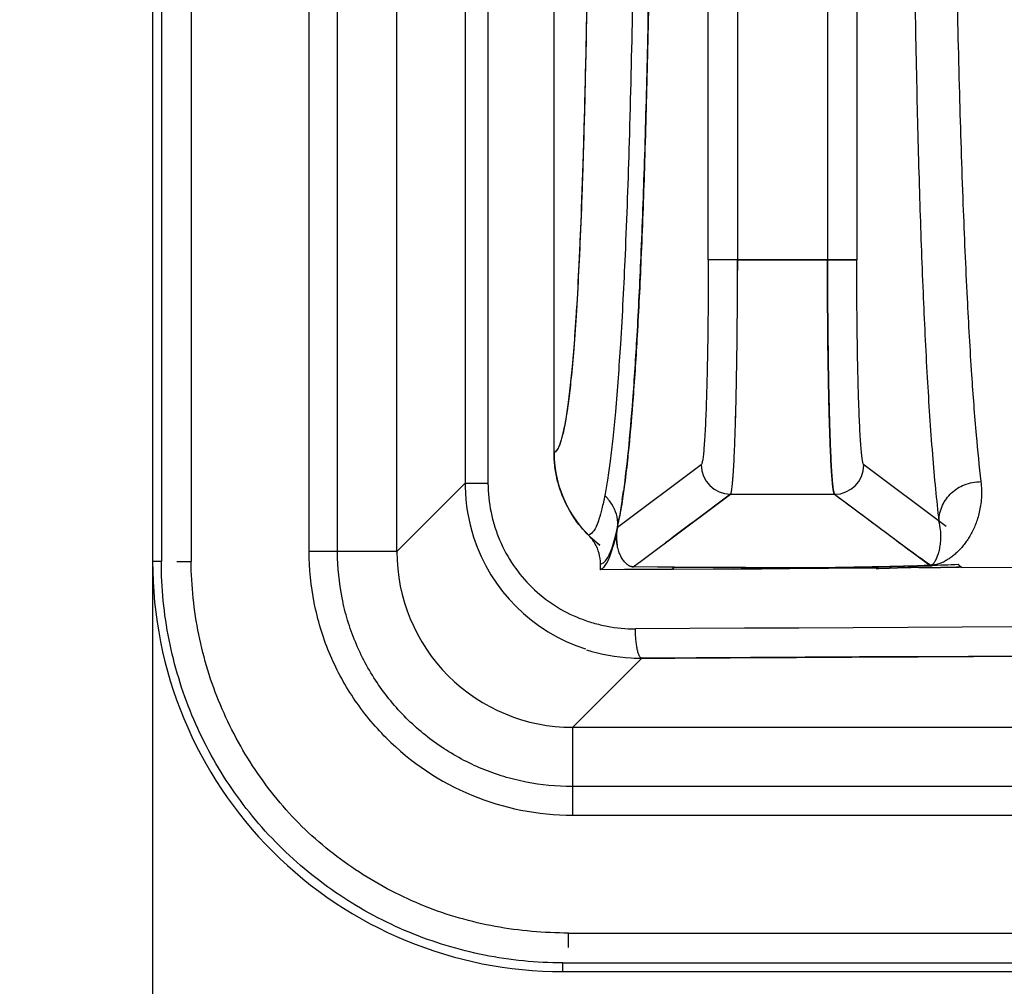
# Model space of a CAD drawing. Header units: inches. Extents: x 0 to 34, y 0 to 22.
# Tile 17 of 108: x 3.765 to 4.426, y 12.055 to 12.705. Entities that reach past the tile are written whole.
import ezdxf

# ---------------------------------------------------------------- set-up
doc = ezdxf.new("R2010")
doc.units = ezdxf.units.IN
doc.header["$LTSCALE"] = 1.87
doc.header["$MEASUREMENT"] = 0
doc.layers.get('0').update_dxf_attribs({"linetype": 'CONTINUOUS'})
doc.layers.add('DIMENSIONS', color=7, linetype='CONTINUOUS')
doc.styles.get("Standard").update_dxf_attribs({"font": 'txt', "width": 0.8})
doc.dimstyles.new('DIMSTYLE_1', dxfattribs={"dimtxt": 0.125, "dimasz": 0.18, "dimexe": 0.18, "dimexo": 0.0625, "dimgap": 0.09, "dimtad": 0, "dimtih": 1, "dimtoh": 1, "dimdec": 3, "dimzin": 4, "dimdsep": 46, "dimtxsty": 'STANDARD', "dimblk": '_FILLED', "dimblk1": '_FILLED', "dimblk2": '_FILLED', "dimcen": 0.09, "dimadec": 0, "dimazin": 0, "dimtp": 0.01, "dimtm": 0.01, "dimtfac": 1, "dimtdec": 3, "dimtofl": 0, "dimtmove": 0, "dimatfit": 3, "dimldrblk": '_FILLED', "dimfxl": 1, "dimtolj": 1, "dimtzin": 4, "dimarcsym": 0})

# ---------------------------------------------------------------- blocks, each defined once
blk = doc.blocks.new('_FILLED')
at = {"color": 0, "linetype": 'BYBLOCK'}
blk.add_solid([(0, 0), (-1, 0.1736), (-1, -0.1736)], dxfattribs=at)
blk = doc.blocks.new('*D3')
at = {"layer": 'DIMENSIONS', "color": 2, "linetype": 'CONTINUOUS'}
for p, q in [((4.4016, 19.32907), (2.97884, 19.32907)), ((3.10384, 19.32907), (3.10384, 15.73359)), ((3.10384, 11.88812), (3.10384, 15.48359)), ((4.4016, 11.88812), (2.97884, 11.88812))]:
    blk.add_line(p, q, dxfattribs=at)
at = {"layer": 'DIMENSIONS', "color": 2, "linetype": 'CONTINUOUS', "xscale": 0.18, "yscale": 0.18, "zscale": 0.18}
for p, rotation in [((3.10384, 19.32907), 90), ((3.10384, 11.88812), 270)]:
    blk.add_blockref('_FILLED', p, dxfattribs=dict(at, rotation=rotation))
at = {"layer": 'DIMENSIONS', "color": 2, "linetype": 'CONTINUOUS', "insert": (3.10384, 15.67109), "char_height": 0.125, "width": 1.125, "attachment_point": 2, "line_spacing_factor": 0.9}
blk.add_mtext('7.441{\\Ftxt.shx;\\W1.000000;\\H0.125000; }[189]', dxfattribs=at)
blk = doc.blocks.new('*D4')
at = {"layer": 'DIMENSIONS', "color": 2, "linetype": 'CONTINUOUS'}
for p, q in [((3.10384, 11.88812), (3.10384, 12.24812)), ((4.4016, 11.88812), (2.97884, 11.88812)), ((3.98821, 11.67159), (2.97884, 11.67159)), ((3.10384, 11.67159), (3.10384, 11.32701)), ((3.10384, 11.32701), (2.78358, 11.32701))]:
    blk.add_line(p, q, dxfattribs=at)
at = {"layer": 'DIMENSIONS', "color": 2, "linetype": 'CONTINUOUS', "xscale": 0.18, "yscale": 0.18, "zscale": 0.18}
for p, rotation in [((3.10384, 11.88812), 270), ((3.10384, 11.67159), 90)]:
    blk.add_blockref('_FILLED', p, dxfattribs=dict(at, rotation=rotation))
at = {"layer": 'DIMENSIONS', "color": 2, "linetype": 'CONTINUOUS', "insert": (2.72108, 11.38951), "char_height": 0.125, "width": 1.025, "attachment_point": 3, "line_spacing_factor": 0.9}
blk.add_mtext('.217{\\Ftxt.shx;\\W1.000000;\\H0.125000; }[5.5]', dxfattribs=at)

msp = doc.modelspace()

# ---------------------------------------------------------------- linework, layer by layer
at = {"color": 6, "linetype": 'CONTINUOUS'}
for p, q in [((3.85386, 19.34875), (3.85386, 11.86844)), ((4.06383, 18.82386), (4.06383, 12.39333)), ((4.07918, 18.82386), (4.07918, 12.39333)), ((4.12364, 12.41401), (4.12364, 18.80318)), ((4.22721, 12.54343), (4.22721, 13.28985)), ((4.24689, 13.28983), (4.24689, 12.54344)), ((4.30729, 13.28983), (4.30729, 12.54341)), ((4.32697, 13.28984), (4.32697, 12.54338)), ((3.85976, 13.21258), (3.85977, 12.34084)), ((3.87975, 13.16156), (3.87975, 12.34086)), ((3.95897, 12.34752), (3.95897, 13.09884)), ((3.97814, 12.347), (3.97814, 13.09467)), ((4.018, 12.3475), (4.018, 13.09112)), ((4.32697, 12.54341), (4.22721, 12.54344)), ((4.24689, 12.54344), (4.22721, 12.54343)), ((4.24689, 12.54344), (4.24688, 12.5362)), ((4.30729, 12.5434), (4.32697, 12.5434)), ((4.17379, 12.41738), (4.17362, 12.4157)), ((4.22253, 12.40571), (4.1662, 12.36361)), ((4.38707, 12.36437), (4.33165, 12.40566)), ((4.06383, 12.39333), (4.0175, 12.34699)), ((4.06383, 12.39333), (4.07918, 12.39333)), ((4.19854, 12.35343), (4.24216, 12.38602)), ((4.19854, 12.35343), (4.24216, 12.38602)), ((4.3121, 12.38595), (4.37625, 12.33818)), ((4.31211, 12.38595), (4.37626, 12.33818)), ((4.16939, 12.38236), (4.16758, 12.371)), ((4.16939, 12.38236), (4.16758, 12.371)), ((4.16625, 12.36391), (4.16651, 12.36519)), ((4.16566, 12.35984), (4.1662, 12.36361)), ((4.19428, 12.35025), (4.19854, 12.35343)), ((4.19429, 12.35025), (4.19855, 12.35343)), ((4.19429, 12.35025), (4.19854, 12.35343)), ((4.018, 12.3475), (3.95897, 12.3475)), ((4.18267, 12.34157), (4.19428, 12.35025)), ((4.18267, 12.34157), (4.19429, 12.35025)), ((4.18267, 12.34157), (4.19429, 12.35025)), ((3.85977, 12.34084), (3.85386, 12.34084)), ((4.15476, 12.33529), (4.15476, 12.33916)), ((4.17683, 12.3372), (4.1756, 12.33732)), ((4.17584, 12.33728), (4.17682, 12.3372)), ((4.17682, 12.3372), (4.18267, 12.34157)), ((4.17683, 12.3372), (4.18267, 12.34157)), ((4.17683, 12.3372), (4.18267, 12.34157)), ((4.37633, 12.33822), (4.39521, 12.33896)), ((4.37668, 12.33839), (4.37696, 12.3382)), ((4.37793, 12.33833), (4.37668, 12.33839)), ((4.37793, 12.33833), (4.37696, 12.3382)), ((4.39721, 12.33682), (4.71792, 12.33848)), ((4.17088, 12.33534), (4.15478, 12.33524)), ((4.18696, 12.33543), (4.17088, 12.33534)), ((4.1931, 12.33711), (4.17681, 12.33721)), ((4.1931, 12.33711), (4.17681, 12.33721)), ((4.19529, 12.3371), (4.17682, 12.3372)), ((4.20301, 12.33552), (4.18696, 12.33543)), ((4.19508, 12.3371), (4.1931, 12.33711)), ((4.19508, 12.3371), (4.1931, 12.33711)), ((4.20415, 12.33705), (4.19508, 12.3371)), ((4.20419, 12.33706), (4.19529, 12.3371)), ((4.20415, 12.33705), (4.203, 12.33552)), ((4.23049, 12.33568), (4.20301, 12.33552)), ((4.33996, 12.33629), (4.20415, 12.33705)), ((4.20415, 12.33705), (4.33996, 12.33629)), ((4.33996, 12.33629), (4.20416, 12.33553)), ((4.30031, 12.33652), (4.20419, 12.33706)), ((4.24421, 12.33575), (4.23049, 12.33568)), ((4.33996, 12.33629), (4.2442, 12.33576)), ((4.30445, 12.33649), (4.33996, 12.33629)), ((4.13557, 12.22893), (4.18248, 12.27584)), ((4.13607, 12.22943), (4.13609, 12.17039)), ((4.13607, 12.22943), (5.66709, 12.22943)), ((5.67065, 12.18957), (4.13557, 12.18957)), ((4.13609, 12.17039), (5.67482, 12.17039)), ((4.13333, 12.08153), (4.13336, 12.09117)), ((4.13334, 12.09117), (5.73754, 12.09117)), ((4.12941, 12.06529), (4.12941, 12.07119)), ((4.12941, 12.07119), (5.78856, 12.07119)), ((4.12941, 12.06529), (5.81241, 12.06529))]:
    msp.add_line(p, q, dxfattribs=at)
for centre, radius, start, end in [((4.29447, 40.18632), 27.64292, 269.901376, 270.02658), ((4.20197, 12.41404), 0.07833, 180.02068, 232.64515), ((4.24222, 12.40572), 0.01969, 180.01969, 269.82491), ((4.31196, 12.40565), 0.01969, 270.13057, 359.95753), ((4.17963, 12.39335), 0.11579, 180.00925, 181.18791), ((4.18169, 12.39342), 0.11785, 181.19713, 197.94508), ((4.13896, 12.36468), 0.02765, 31.9484, 47.47005), ((3.61746, 12.46272), 0.55775, 351.71524, 352.3215), ((3.61809, 12.46264), 0.55711, 351.71452, 352.31841), ((17.99371, -6.08865), 23.03079, 126.661871, 126.797435), ((4.29249, 38.09932), 25.71334, 269.887858, 270.043473), ((4.29002, 34.10952), 21.72354, 269.873773, 270.057963), ((4.29027, 34.38661), 22.00063, 269.874758, 270.056644), ((4.13948, 12.36501), 0.02703, 0.37849, 31.90866), ((3.87039, 12.42279), 0.30167, 348.94028, 350.11575), ((3.92109, 12.41305), 0.25005, 348.59514, 348.90157), ((3.8753, 12.4242), 0.29713, 348.54496, 349.48664), ((4.18051, 12.39309), 0.11663, 197.97102, 252.14374), ((4.19765, 12.35718), 0.0321, 175.23181, 185.47683), ((4.19812, 12.35717), 0.03257, 168.58498, 175.2854), ((4.19603, 12.35757), 0.03044, 168.51205, 170.31957), ((4.19609, 12.35706), 0.03053, 185.53955, 189.80714), ((4.136, 12.34744), 0.11801, 179.96805, 270.03208), ((4.1294, 12.34082), 0.27554, 179.99744, 270.00255), ((3.8655, 16.50929), 4.16846, 270.06308, 270.19579), ((4.31777, 14.07032), 1.73309, 271.93772, 272.5612), ((4.3725, 12.36687), 0.02923, 295.23506, 297.18928), ((4.03172, 32.23567), 19.90105, 270.611763, 270.785219), ((8.13556, -679.5496), 691.85643, 90.13373581, 90.32772443), ((8.13557, -679.46924), 691.77607, 90.13375166, 90.32776279), ((8.13374, -678.85682), 691.16365, 90.13370138, 90.32790188), ((8.10991, -671.63011), 683.91723, 90.13291281, 90.32902535), ((8.1099, -671.62683), 683.91394, 90.13291255, 90.32902604), ((4.18197, 12.39519), 0.11935, 252.16587, 266.81896), ((4.18192, 12.3938), 0.11796, 266.80077, 270.27319), ((4.13606, 12.34748), 0.17709, 224.9991, 270.00903)]:
    msp.add_arc(centre, radius, start, end, dxfattribs=at)
for points, knots in [([(4.14777, 12.93824), (4.14759, 12.89172), (4.14694, 12.80392), (4.14517, 12.68384), (4.14281, 12.59775), (4.14045, 12.54252), (4.13875, 12.51104), (4.13699, 12.48532), (4.13518, 12.46471), (4.13334, 12.44852), (4.1317, 12.43751), (4.13035, 12.43043), (4.12941, 12.42622), (4.12848, 12.42269), (4.12754, 12.41979), (4.1266, 12.41749), (4.12567, 12.41576), (4.12474, 12.41458), (4.12399, 12.4141), (4.12364, 12.41401)], [0, 0, 0, 0, 0.265, 0.50024, 0.68414, 0.755674, 0.815163, 0.863709, 0.902559, 0.933035, 0.956479, 0.96597, 0.974122, 0.981028, 0.986781, 0.991469, 0.995152, 0.997927, 1, 1, 1, 1]), ([(4.14777, 12.93823), (4.14757, 12.89169), (4.14697, 12.80393), (4.1454, 12.69881), (4.14356, 12.6253), (4.14208, 12.58045), (4.14047, 12.5426), (4.13876, 12.51124), (4.13699, 12.48563), (4.13518, 12.46502), (4.13335, 12.44873), (4.1315, 12.43617), (4.12985, 12.42782), (4.12848, 12.42267), (4.12755, 12.41981), (4.1266, 12.41756), (4.12549, 12.41556), (4.12443, 12.41438), (4.12364, 12.41401)], [0, 0, 0, 0, 0.26518, 0.500053, 0.599053, 0.684163, 0.75573, 0.814886, 0.863148, 0.901997, 0.932745, 0.956524, 0.97431, 0.981201, 0.98688, 0.991452, 0.995053, 1, 1, 1, 1]), ([(4.39147, 12.92614), (4.39195, 12.86397), (4.39306, 12.77369), (4.39571, 12.65857), (4.39808, 12.58457), (4.40078, 12.52153), (4.40371, 12.46981), (4.40677, 12.42873), (4.40915, 12.40483), (4.41039, 12.39446)], [0, 0, 0, 0, 0.350458, 0.508955, 0.649093, 0.767816, 0.864622, 0.941146, 1, 1, 1, 1]), ([(4.17868, 12.92556), (4.17848, 12.8891), (4.17793, 12.81847), (4.17644, 12.7175), (4.17435, 12.6277), (4.17171, 12.55209), (4.16865, 12.49168), (4.1657, 12.45057), (4.16317, 12.42439), (4.1614, 12.40908), (4.15962, 12.39626), (4.15831, 12.38854), (4.15765, 12.38505)], [0, 0, 0, 0, 0.202032, 0.391519, 0.559664, 0.699899, 0.810795, 0.89493, 0.928275, 0.95658, 0.98034, 1, 1, 1, 1]), ([(4.18951, 12.92496), (4.18916, 12.8679), (4.18841, 12.78476), (4.18637, 12.67816), (4.18449, 12.60824), (4.18226, 12.54728), (4.17975, 12.49584), (4.17702, 12.45361), (4.1749, 12.42851), (4.17379, 12.41738)], [0, 0, 0, 0, 0.336999, 0.491013, 0.629727, 0.750109, 0.851247, 0.933923, 1, 1, 1, 1]), ([(4.36391, 12.92232), (4.36423, 12.85866), (4.36505, 12.76921), (4.36718, 12.65673), (4.36903, 12.58681), (4.37129, 12.5236), (4.37404, 12.46623), (4.37692, 12.42217), (4.37972, 12.39005), (4.38131, 12.37512), (4.38218, 12.36798)], [0, 0, 0, 0, 0.344193, 0.483676, 0.608291, 0.722352, 0.825673, 0.918848, 0.961064, 1, 1, 1, 1]), ([(4.1472, 12.84665), (4.14687, 12.80635), (4.14601, 12.73219), (4.14416, 12.64417), (4.14223, 12.5846), (4.14076, 12.5489), (4.13921, 12.51879), (4.13759, 12.49371), (4.13594, 12.47308), (4.13426, 12.45634), (4.13256, 12.44298), (4.13086, 12.4326), (4.12935, 12.42565), (4.12809, 12.42133), (4.12723, 12.41893), (4.12636, 12.41702), (4.12532, 12.41531), (4.12435, 12.41431), (4.12364, 12.414)], [0, 0, 0, 0, 0.278028, 0.511471, 0.607237, 0.689055, 0.757919, 0.815205, 0.862349, 0.900659, 0.931272, 0.955174, 0.973232, 0.980284, 0.986131, 0.99088, 0.994665, 1, 1, 1, 1]), ([(4.18878, 12.85174), (4.1885, 12.82259), (4.18782, 12.7662), (4.18634, 12.68533), (4.18441, 12.61242), (4.18211, 12.54902), (4.1795, 12.4957), (4.17667, 12.45211), (4.1737, 12.41736), (4.1714, 12.39704), (4.17021, 12.38817)], [0, 0, 0, 0, 0.188421, 0.364488, 0.522828, 0.659846, 0.774544, 0.867877, 0.942151, 1, 1, 1, 1]), ([(4.22721, 12.54344), (4.22721, 12.53464), (4.22715, 12.51733), (4.2269, 12.49218), (4.22654, 12.47225), (4.22617, 12.45751), (4.22587, 12.44758), (4.22553, 12.43854), (4.22517, 12.43047), (4.22478, 12.42346), (4.22438, 12.41757), (4.22401, 12.4134), (4.22369, 12.41067), (4.22347, 12.40909), (4.22325, 12.40782), (4.22303, 12.40684), (4.22281, 12.40616), (4.22263, 12.40581), (4.22253, 12.4057)], [0, 0, 0, 0, 0.191506, 0.376254, 0.546779, 0.624764, 0.696955, 0.762719, 0.821427, 0.872501, 0.915431, 0.949716, 0.963503, 0.97507, 0.984449, 0.991678, 0.996817, 1, 1, 1, 1]), ([(4.24216, 12.38603), (4.24228, 12.38613), (4.24245, 12.38652), (4.24267, 12.38727), (4.24289, 12.38839), (4.24311, 12.38986), (4.24333, 12.39169), (4.24355, 12.39387), (4.24377, 12.3964), (4.24407, 12.40045), (4.24443, 12.40634), (4.24481, 12.41435), (4.24518, 12.42356), (4.24552, 12.43389), (4.24582, 12.44524), (4.2462, 12.46209), (4.24656, 12.48486), (4.24682, 12.5136), (4.24689, 12.53338), (4.24689, 12.54344)], [0, 0, 0, 0, 0.002818, 0.007776, 0.01497, 0.024413, 0.036099, 0.050013, 0.066138, 0.084437, 0.127357, 0.178363, 0.23703, 0.302806, 0.375037, 0.453064, 0.623645, 0.808437, 1, 1, 1, 1]), ([(4.24218, 12.38603), (4.24229, 12.38613), (4.24246, 12.38652), (4.24268, 12.38727), (4.24289, 12.38839), (4.24312, 12.38986), (4.24334, 12.39169), (4.24356, 12.39387), (4.24377, 12.3964), (4.24407, 12.40045), (4.24443, 12.40634), (4.24481, 12.41435), (4.24518, 12.42356), (4.24551, 12.43389), (4.24582, 12.44523), (4.2462, 12.46209), (4.24656, 12.48486), (4.24682, 12.5136), (4.24688, 12.53338), (4.24689, 12.54344)], [0, 0, 0, 0, 0.002813, 0.007769, 0.014961, 0.024403, 0.036088, 0.050001, 0.066126, 0.084425, 0.127344, 0.17835, 0.237018, 0.302794, 0.375026, 0.453054, 0.623637, 0.808433, 1, 1, 1, 1]), ([(4.312, 12.38599), (4.31189, 12.38609), (4.31172, 12.38648), (4.3115, 12.38723), (4.31128, 12.38835), (4.31106, 12.38982), (4.31083, 12.39165), (4.31061, 12.39383), (4.3104, 12.39636), (4.31009, 12.40041), (4.30974, 12.4063), (4.30935, 12.41431), (4.30899, 12.42352), (4.30865, 12.43385), (4.30835, 12.4452), (4.30797, 12.46205), (4.30761, 12.48482), (4.30735, 12.51356), (4.30729, 12.53334), (4.30729, 12.54341)], [0, 0, 0, 0, 0.00282, 0.00778, 0.014975, 0.02442, 0.036107, 0.050022, 0.066148, 0.084448, 0.127369, 0.178376, 0.237043, 0.302819, 0.375049, 0.453075, 0.623652, 0.80844, 1, 1, 1, 1]), ([(4.30729, 12.54341), (4.30729, 12.53334), (4.30735, 12.51356), (4.30761, 12.48482), (4.30797, 12.46205), (4.30835, 12.4452), (4.30865, 12.43385), (4.30899, 12.42352), (4.30935, 12.41431), (4.30973, 12.4063), (4.31014, 12.39956), (4.31052, 12.39478), (4.31085, 12.39164), (4.31108, 12.38982), (4.31132, 12.38835), (4.31156, 12.38722), (4.31179, 12.38648), (4.31199, 12.38609), (4.31211, 12.38599)], [0, 0, 0, 0, 0.191527, 0.376286, 0.546835, 0.624848, 0.697065, 0.76283, 0.821486, 0.872482, 0.915394, 0.949816, 0.963734, 0.975428, 0.984885, 0.992103, 0.997102, 1, 1, 1, 1]), ([(4.312, 12.38599), (4.31189, 12.38609), (4.31171, 12.38648), (4.31149, 12.38723), (4.31127, 12.38835), (4.31105, 12.38982), (4.31083, 12.39164), (4.31061, 12.39383), (4.31039, 12.39636), (4.31008, 12.40041), (4.30973, 12.4063), (4.30934, 12.41431), (4.30897, 12.42352), (4.30864, 12.43385), (4.30833, 12.4452), (4.30796, 12.46205), (4.3076, 12.48482), (4.30735, 12.51356), (4.30729, 12.53334), (4.30729, 12.54341)], [0, 0, 0, 0, 0.002825, 0.007786, 0.014983, 0.024428, 0.036115, 0.05003, 0.066155, 0.084455, 0.127375, 0.17838, 0.237048, 0.302823, 0.375053, 0.453079, 0.623657, 0.808443, 1, 1, 1, 1]), ([(4.33165, 12.40566), (4.33155, 12.40577), (4.33137, 12.40612), (4.33115, 12.4068), (4.33093, 12.40778), (4.33071, 12.40906), (4.33049, 12.41064), (4.33017, 12.41337), (4.3298, 12.41754), (4.3294, 12.42342), (4.32901, 12.43044), (4.32865, 12.4385), (4.32831, 12.44754), (4.32801, 12.45747), (4.32764, 12.47222), (4.32728, 12.49214), (4.32703, 12.51729), (4.32697, 12.5346), (4.32697, 12.54341)], [0, 0, 0, 0, 0.003194, 0.008344, 0.015582, 0.024969, 0.036543, 0.050335, 0.084626, 0.127557, 0.17863, 0.237336, 0.303097, 0.375284, 0.453265, 0.623778, 0.808509, 1, 1, 1, 1]), ([(4.33165, 12.40566), (4.33155, 12.40577), (4.33137, 12.40612), (4.33115, 12.4068), (4.33093, 12.40777), (4.33071, 12.40905), (4.33049, 12.41063), (4.33017, 12.41336), (4.3298, 12.41753), (4.3294, 12.42342), (4.32901, 12.43043), (4.32865, 12.4385), (4.32831, 12.44754), (4.32801, 12.45747), (4.32764, 12.47221), (4.32728, 12.49214), (4.32703, 12.51729), (4.32697, 12.5346), (4.32697, 12.54341)], [0, 0, 0, 0, 0.003185, 0.008325, 0.015556, 0.024935, 0.036503, 0.050291, 0.084577, 0.127508, 0.178584, 0.237293, 0.303057, 0.375248, 0.453234, 0.623758, 0.8085, 1, 1, 1, 1]), ([(4.15433, 12.35186), (4.14963, 12.35548), (4.14098, 12.36381), (4.13117, 12.37894), (4.12504, 12.39598), (4.12364, 12.40801), (4.12364, 12.41401)], [0, 0, 0, 0, 0.248341, 0.497901, 0.748785, 1, 1, 1, 1]), ([(4.14667, 12.35859), (4.14307, 12.36219), (4.13658, 12.37017), (4.13046, 12.38148), (4.12693, 12.39113), (4.1244, 12.40111), (4.12364, 12.40885), (4.12364, 12.414)], [0, 0, 0, 0, 0.248458, 0.49824, 0.623499, 0.749048, 1, 1, 1, 1]), ([(4.17362, 12.4157), (4.17339, 12.41339), (4.17251, 12.40499), (4.17151, 12.3966), (4.17069, 12.39052)], [0, 0, 0, 0, 0.27469, 1, 1, 1, 1]), ([(4.07918, 12.39333), (4.07925, 12.38682), (4.08029, 12.37703), (4.08352, 12.3644), (4.08799, 12.35218), (4.0958, 12.33788), (4.10832, 12.32297), (4.12346, 12.31087), (4.1378, 12.30351), (4.14991, 12.29939), (4.16233, 12.29647), (4.1719, 12.29557), (4.17826, 12.29551)], [0, 0, 0, 0, 0.126375, 0.189672, 0.252841, 0.378617, 0.503841, 0.628463, 0.752575, 0.814578, 0.876521, 1, 1, 1, 1]), ([(4.17069, 12.39052), (4.17043, 12.38861), (4.16946, 12.38175), (4.16836, 12.3749), (4.16744, 12.36998)], [0, 0, 0, 0, 0.278284, 1, 1, 1, 1]), ([(4.38218, 12.36798), (4.38222, 12.37162), (4.38385, 12.37872), (4.39018, 12.38734), (4.3993, 12.39315), (4.40661, 12.39451), (4.41039, 12.39446)], [0, 0, 0, 0, 0.256132, 0.493626, 0.734542, 1, 1, 1, 1]), ([(4.41039, 12.39446), (4.41075, 12.39081), (4.41098, 12.38547), (4.41022, 12.37863), (4.40933, 12.37403), (4.40824, 12.36973), (4.40683, 12.36578), (4.40523, 12.36213), (4.40354, 12.35873), (4.40158, 12.35568), (4.39961, 12.35284), (4.39754, 12.35024), (4.39533, 12.34793), (4.39307, 12.34585), (4.39078, 12.34395), (4.3884, 12.34227), (4.38672, 12.34131), (4.38586, 12.34087)], [0, 0, 0, 0, 0.176107, 0.255705, 0.330631, 0.401357, 0.468539, 0.532321, 0.592862, 0.651133, 0.706364, 0.759256, 0.810583, 0.859945, 0.907167, 0.953382, 1, 1, 1, 1]), ([(4.15765, 12.38505), (4.15707, 12.38206), (4.15594, 12.37675), (4.1545, 12.3715), (4.15376, 12.36924)], [0, 0, 0, 0, 0.56118, 1, 1, 1, 1]), ([(4.312, 12.38595), (4.31736, 12.38199), (4.32805, 12.37407), (4.34406, 12.36219), (4.3601, 12.35008), (4.37107, 12.34227), (4.37668, 12.33839)], [0, 0, 0, 0, 0.248998, 0.497137, 0.744995, 1, 1, 1, 1]), ([(4.15376, 12.36924), (4.15324, 12.36767), (4.15245, 12.3655), (4.15118, 12.36289), (4.1498, 12.36057), (4.14815, 12.35879), (4.14666, 12.35858)], [0, 0, 0, 0, 0.375718, 0.527057, 0.656447, 1, 1, 1, 1]), ([(4.37668, 12.33839), (4.37696, 12.33844), (4.3774, 12.33856), (4.37793, 12.33878), (4.3782, 12.33905), (4.37842, 12.33928), (4.37863, 12.33951), (4.37888, 12.33984), (4.37931, 12.34043), (4.37986, 12.34135), (4.3807, 12.343), (4.38164, 12.34539), (4.38257, 12.34868), (4.38326, 12.35254), (4.38359, 12.35706), (4.38335, 12.36232), (4.38269, 12.36604), (4.38218, 12.36801)], [0, 0, 0, 0, 0.026561, 0.042839, 0.053039, 0.062803, 0.072662, 0.082291, 0.101543, 0.14124, 0.183241, 0.27603, 0.382524, 0.504825, 0.645648, 0.80829, 1, 1, 1, 1]), ([(4.1511, 12.35288), (4.1508, 12.3534), (4.14951, 12.35544), (4.14795, 12.35731), (4.14667, 12.35859)], [0, 0, 0, 0, 0.250901, 1, 1, 1, 1]), ([(4.16619, 12.36364), (4.16563, 12.36084), (4.16452, 12.35578), (4.16267, 12.34898), (4.16083, 12.34367), (4.15943, 12.34069), (4.15871, 12.33946)], [0, 0, 0, 0, 0.33703, 0.612372, 0.831194, 1, 1, 1, 1]), ([(4.16255, 12.35009), (4.16323, 12.35207), (4.16456, 12.35657), (4.16564, 12.36112), (4.16619, 12.36364)], [0, 0, 0, 0, 0.448437, 1, 1, 1, 1]), ([(4.17683, 12.3372), (4.17639, 12.33723), (4.17571, 12.33731), (4.17475, 12.33751), (4.17417, 12.33784), (4.17369, 12.33808), (4.17328, 12.33835), (4.17262, 12.33884), (4.17175, 12.33961), (4.17047, 12.34102), (4.16903, 12.3431), (4.16759, 12.346), (4.16645, 12.3494), (4.16568, 12.35334), (4.16544, 12.35784), (4.16573, 12.36102), (4.16602, 12.36269)], [0, 0, 0, 0, 0.042766, 0.06843, 0.095413, 0.108744, 0.121055, 0.144335, 0.189893, 0.235746, 0.332222, 0.437999, 0.555251, 0.685985, 0.832437, 1, 1, 1, 1]), ([(4.15476, 12.33916), (4.15477, 12.34155), (4.15414, 12.34634), (4.1523, 12.35082), (4.1511, 12.35288)], [0, 0, 0, 0, 0.500782, 1, 1, 1, 1]), ([(4.01083, 12.22226), (4.00271, 12.2305), (3.9916, 12.24401), (3.97964, 12.26388), (3.97222, 12.27963), (3.9664, 12.29603), (3.96088, 12.31855), (3.95916, 12.33595), (3.95897, 12.34752)], [0, 0, 0, 0, 0.249798, 0.374925, 0.500011, 0.625087, 0.750179, 1, 1, 1, 1]), ([(4.13557, 12.18957), (4.12529, 12.18965), (4.10982, 12.19118), (4.0898, 12.1961), (4.07037, 12.20302), (4.04753, 12.21525), (4.02355, 12.23497), (4.00382, 12.25896), (3.99159, 12.2818), (3.98468, 12.30123), (3.97975, 12.32124), (3.97823, 12.33672), (3.97814, 12.347)], [0, 0, 0, 0, 0.124886, 0.187491, 0.250064, 0.375036, 0.5, 0.624964, 0.749936, 0.812509, 0.875114, 1, 1, 1, 1]), ([(4.15476, 12.33916), (4.1551, 12.33918), (4.15579, 12.33935), (4.15679, 12.33991), (4.15777, 12.34078), (4.15918, 12.34252), (4.16089, 12.34563), (4.16198, 12.34845), (4.16255, 12.35009)], [0, 0, 0, 0, 0.07143, 0.150689, 0.242851, 0.351533, 0.628384, 1, 1, 1, 1]), ([(4.12941, 12.07119), (4.1118, 12.07114), (4.07646, 12.07467), (4.02558, 12.09015), (3.97864, 12.1152), (3.93748, 12.14891), (3.90378, 12.19007), (3.87872, 12.237), (3.86325, 12.28788), (3.85973, 12.32322), (3.85976, 12.34084)], [0, 0, 0, 0, 0.124956, 0.250028, 0.375002, 0.500004, 0.625004, 0.74998, 0.875044, 1, 1, 1, 1]), ([(4.13334, 12.09117), (4.1251, 12.09121), (4.10861, 12.09196), (4.08407, 12.09525), (4.05994, 12.10087), (4.03651, 12.10892), (4.01399, 12.11924), (3.98546, 12.13581), (3.95946, 12.1565), (3.93722, 12.18088), (3.92247, 12.20078), (3.90972, 12.22202), (3.89905, 12.24437), (3.89059, 12.26765), (3.88449, 12.29166), (3.88078, 12.31614), (3.87984, 12.33263), (3.87975, 12.34086)], [0, 0, 0, 0, 0.062456, 0.125001, 0.187517, 0.250018, 0.312545, 0.3751, 0.499972, 0.562445, 0.624959, 0.687496, 0.750007, 0.8125, 0.87502, 0.937559, 1, 1, 1, 1]), ([(4.15871, 12.33946), (4.15814, 12.3385), (4.15705, 12.33689), (4.15551, 12.33563), (4.15476, 12.33529)], [0, 0, 0, 0, 0.576212, 1, 1, 1, 1]), ([(4.37696, 12.33822), (4.3646, 12.3378), (4.33905, 12.33715), (4.3135, 12.33671), (4.30031, 12.33652)], [0, 0, 0, 0, 0.483812, 1, 1, 1, 1]), ([(4.37658, 12.33797), (4.36495, 12.33761), (4.3409, 12.33705), (4.31686, 12.33666), (4.30445, 12.33649)], [0, 0, 0, 0, 0.484083, 1, 1, 1, 1]), ([(4.37793, 12.33832), (4.37796, 12.33831), (4.37801, 12.3383), (4.37806, 12.33828), (4.3781, 12.33826), (4.3781, 12.33822), (4.37806, 12.3382), (4.37799, 12.33817), (4.37774, 12.33811), (4.37726, 12.33804), (4.37683, 12.33799), (4.37658, 12.33797)], [0, 0, 0, 0, 0.049883, 0.083941, 0.104265, 0.117524, 0.137008, 0.167905, 0.264161, 0.571668, 1, 1, 1, 1]), ([(4.38496, 12.34043), (4.38404, 12.33999), (4.38256, 12.33938), (4.38021, 12.33865), (4.37879, 12.3384), (4.37792, 12.33832)], [0, 0, 0, 0, 0.413677, 0.648157, 1, 1, 1, 1]), ([(4.39723, 12.33684), (4.39706, 12.33697), (4.3963, 12.33758), (4.39566, 12.33834), (4.39521, 12.33896)], [0, 0, 0, 0, 0.217084, 1, 1, 1, 1]), ([(4.39723, 12.33684), (4.39705, 12.33696), (4.39628, 12.33757), (4.39565, 12.33833), (4.39521, 12.33896)], [0, 0, 0, 0, 0.219461, 1, 1, 1, 1]), ([(4.39721, 12.33677), (4.39717, 12.33677), (4.39706, 12.33683), (4.39691, 12.33703), (4.39674, 12.33731), (4.39647, 12.33757), (4.3962, 12.33776), (4.39594, 12.33798), (4.3956, 12.33837), (4.39537, 12.33871), (4.39521, 12.33894)], [0, 0, 0, 0, 0.045293, 0.110227, 0.255572, 0.37378, 0.479569, 0.58935, 0.714864, 1, 1, 1, 1]), ([(4.20261, 12.33552), (4.20275, 12.3356), (4.20334, 12.33603), (4.20382, 12.33659), (4.20415, 12.33705)], [0, 0, 0, 0, 0.217233, 1, 1, 1, 1]), ([(4.39759, 12.33701), (4.39519, 12.33695), (4.39039, 12.33681), (4.38318, 12.33664), (4.37597, 12.33661), (4.36877, 12.33668), (4.36156, 12.33669), (4.35436, 12.33647), (4.34716, 12.33613), (4.34236, 12.33598), (4.33996, 12.33595)], [0, 0, 0, 0, 0.125039, 0.250064, 0.375078, 0.500097, 0.62508, 0.750049, 0.875042, 1, 1, 1, 1]), ([(4.39759, 12.33691), (4.39519, 12.33685), (4.39039, 12.33674), (4.38318, 12.33666), (4.37597, 12.33668), (4.36877, 12.33675), (4.36156, 12.33674), (4.35436, 12.33652), (4.34716, 12.33619), (4.34236, 12.33605), (4.33996, 12.33603)], [0, 0, 0, 0, 0.125033, 0.250058, 0.375083, 0.500102, 0.625082, 0.750052, 0.875042, 1, 1, 1, 1]), ([(4.18248, 12.27584), (4.18217, 12.27587), (4.18171, 12.27621), (4.18124, 12.27683), (4.18068, 12.27783), (4.18007, 12.27949), (4.17946, 12.28192), (4.17896, 12.28486), (4.17857, 12.28819), (4.17833, 12.29179), (4.17826, 12.29426), (4.17826, 12.29551)], [0, 0, 0, 0, 0.045053, 0.075998, 0.113585, 0.20939, 0.331734, 0.477135, 0.641366, 0.818174, 1, 1, 1, 1]), ([(4.18248, 12.27584), (4.26171, 12.27629), (4.57987, 12.27807), (4.89803, 12.27961), (5.13695, 12.28065)], [0, 0, 0, 0, 0.249038, 1, 1, 1, 1])]:
    msp.add_open_spline(points, degree=3, knots=knots, dxfattribs=at)

# ---------------------------------------------------------------- dimensions: what is measured, and where the dimension line sits
at = {"layer": 'DIMENSIONS', "color": 2, "linetype": 'CONTINUOUS'}
for p1, angle, picture, middle in [((4.4016, 19.32907), 270, '*D3', (2.95384, 15.60859)), ((3.98821, 11.67159), 90, '*D4', (1.95858, 11.32701))]:
    dim = msp.add_linear_dim(base=(3.10384, 11.88812), p1=p1, p2=(4.4016, 11.88812), angle=angle, dimstyle='DIMSTYLE_1', dxfattribs=at)
    dim.commit()
    dim.dimension.update_dxf_attribs({"geometry": picture, "text_midpoint": middle, "dimtype": 160})

doc.saveas('drawing.dxf')
